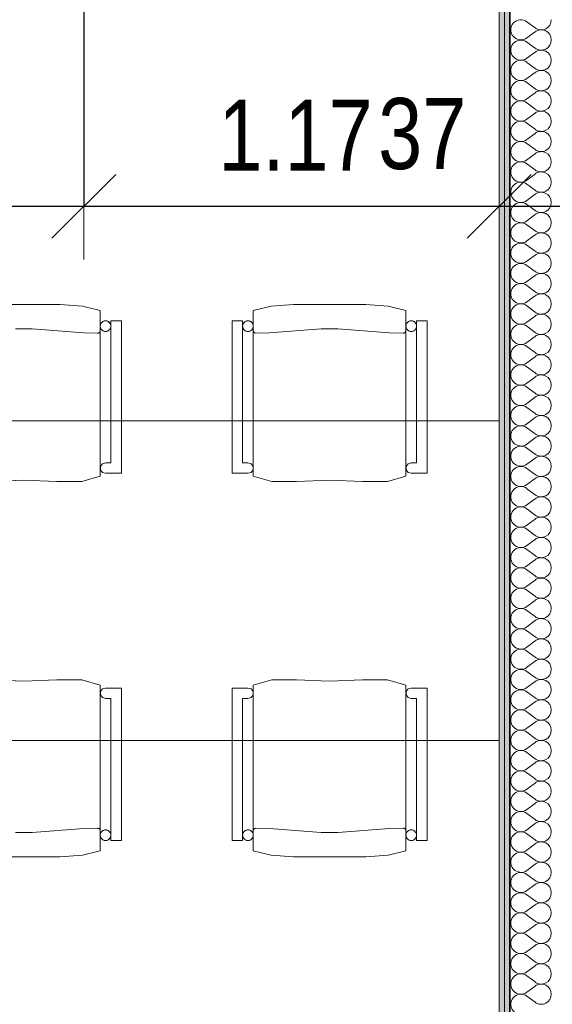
# Model space of a CAD drawing. Header units: centimetres. Extents: x -7.1 to 26.5, y -14.7 to 18.1.
# Tile 77 of 186: x 7.2 to 8.7, y -0.2 to 2.6. Entities that reach past the tile are written whole.
import ezdxf

# ---------------------------------------------------------------- set-up
doc = ezdxf.new("R2010")
doc.units = ezdxf.units.CM
doc.header["$LTSCALE"] = 10
doc.header["$PDMODE"] = 65
doc.linetypes.add('AUSGEZOGEN', pattern=[0])
for name, color, linetype in [('XR$1$015 Murs intérieurs', 7, 'Continuous'), ('XR$1$015 Murs intérieurs – Lignes de séparation des couches', 7, 'Continuous'), ('XR$1$065 Mobilier installé', 7, 'Continuous'), ('XR$1$080 Définition des locaux – Contour', 7, 'Continuous'), ('XR$2$105 Cotations100', 7, 'Continuous'), ('XR$3$015 Murs intérieurs – Hachures des composants', 7, 'Continuous')]:
    doc.layers.add(name, color=color, linetype=linetype)
doc.styles.add('ARIAL', font='arial.ttf')
doc.dimstyles.new('DIMSTYLE_3', dxfattribs={"dimtxt": 0.2, "dimasz": 0.3, "dimexe": 0, "dimexo": 0, "dimgap": 0.1, "dimtad": 2, "dimrnd": 0.005, "dimzin": 4, "dimdsep": 46, "dimtxsty": 'ARIAL', "dimblk1": 'ALL_ML_STRICH', "dimblk2": 'ALL_ML_STRICH', "dimsah": 1, "dimcen": 0, "dimclrd": 7, "dimclre": 7, "dimclrt": 7, "dimadec": 0, "dimazin": 0, "dimtfac": 1, "dimtdec": 0, "dimtix": 1, "dimtmove": 2, "dimatfit": 3, "dimfxl": 0, "dimtzin": 0, "dimlwd": 0, "dimlwe": 18, "dimarcsym": 0})
doc.dimstyles.new('DIMSTYLE_7', dxfattribs={"dimtxt": 0.2, "dimasz": 0.3, "dimexe": 0, "dimexo": 0, "dimgap": 0.1, "dimtad": 2, "dimdec": 1, "dimlfac": 100, "dimrnd": 0.5, "dimzin": 4, "dimdsep": 46, "dimtxsty": 'ARIAL', "dimblk1": 'ALL_ML_STRICH', "dimblk2": 'ALL_ML_STRICH', "dimsah": 1, "dimcen": 0, "dimclrd": 7, "dimclre": 7, "dimclrt": 7, "dimadec": 0, "dimazin": 0, "dimtfac": 1, "dimtdec": 0, "dimtix": 1, "dimtmove": 2, "dimatfit": 3, "dimfxl": 0, "dimtvp": 1.2, "dimtzin": 0, "dimlwd": 0, "dimlwe": 18, "dimarcsym": 0})

# ---------------------------------------------------------------- blocks, each defined once
blk = doc.blocks.new('ALL_ML_STRICH')
at = {"color": 0, "linetype": 'ByBlock', "lineweight": -2}
for p, q in [((0, -0.5), (0, 0.5)), ((-0.3, -0.3), (0.3, 0.3)), ((-1, 0), (0.5, 0))]:
    blk.add_line(p, q, dxfattribs=at)
blk = doc.blocks.new('*D158')
at = {"layer": 'DEFPOINTS', "color": 7, "linetype": 'AUSGEZOGEN', "lineweight": 18, "transparency": 16777216}
for p in [(6.2718, 2.513), (7.3918, 2.4914), (6.2718, 2.0461)]:
    blk.add_point(p, dxfattribs=at)
at = {"layer": 'XR$2$105 Cotations100', "color": 7, "linetype": 'AUSGEZOGEN', "lineweight": -2, "transparency": 16777216}
for p, q in [((6.2718, 2.7835), (6.2718, 2.0461)), ((7.3918, 2.7835), (7.3918, 2.0461)), ((6.2718, 2.0461), (7.3918, 2.0461))]:
    blk.add_line(p, q, dxfattribs=at)
at = {"layer": 'XR$2$105 Cotations100', "color": 7, "linetype": 'AUSGEZOGEN', "lineweight": 18, "transparency": 16777216, "xscale": 0.3, "yscale": 0.3, "zscale": 0.3, "rotation": 180}
blk.add_blockref('ALL_ML_STRICH', (6.2718, 2.0461), dxfattribs=at)
at = {"layer": 'XR$2$105 Cotations100', "color": 7, "linetype": 'AUSGEZOGEN', "lineweight": 18, "transparency": 16777216, "xscale": 0.3, "yscale": 0.3, "zscale": 0.3}
blk.add_blockref('ALL_ML_STRICH', (7.3918, 2.0461), dxfattribs=at)
at = {"layer": 'XR$2$105 Cotations100', "color": 7, "linetype": 'AUSGEZOGEN', "lineweight": 18, "transparency": 16777216, "insert": (6.8441, 2.2461), "char_height": 0.2, "width": 0.64, "attachment_point": 5, "style": 'ARIAL'}
blk.add_mtext('\\W0.80;\\A1;{\\A1;{1.12\\H0.132000;\\S^ ;}}', dxfattribs=at)
blk = doc.blocks.new('*D159')
at = {"layer": 'DEFPOINTS', "color": 7, "linetype": 'AUSGEZOGEN', "lineweight": 18, "transparency": 16777216}
for p in [(7.3918, 2.4914), (8.5618, 2.1111), (7.3918, 2.0461)]:
    blk.add_point(p, dxfattribs=at)
at = {"layer": 'XR$2$105 Cotations100', "color": 7, "linetype": 'AUSGEZOGEN', "lineweight": -2, "transparency": 16777216}
for p, q in [((7.3918, 2.7835), (7.3918, 2.0461)), ((7.3918, 2.0461), (8.5618, 2.0461)), ((8.5618, 2.0461), (8.5618, 2.0461))]:
    blk.add_line(p, q, dxfattribs=at)
at = {"layer": 'XR$2$105 Cotations100', "color": 7, "linetype": 'AUSGEZOGEN', "lineweight": 18, "transparency": 16777216, "xscale": 0.3, "yscale": 0.3, "zscale": 0.3, "rotation": 180}
blk.add_blockref('ALL_ML_STRICH', (7.3918, 2.0461), dxfattribs=at)
at = {"layer": 'XR$2$105 Cotations100', "color": 7, "linetype": 'AUSGEZOGEN', "lineweight": 18, "transparency": 16777216, "xscale": 0.3, "yscale": 0.3, "zscale": 0.3}
blk.add_blockref('ALL_ML_STRICH', (8.5618, 2.0461), dxfattribs=at)
at = {"layer": 'XR$2$105 Cotations100', "color": 7, "linetype": 'AUSGEZOGEN', "lineweight": 18, "transparency": 16777216, "insert": (7.9883, 2.2461), "char_height": 0.2, "width": 0.64, "attachment_point": 5, "style": 'ARIAL'}
blk.add_mtext('\\W0.80;\\A1;{\\A1;{1.17\\H0.132000;\\S^ ;}}', dxfattribs=at)
blk = doc.blocks.new('*D160')
at = {"layer": 'DEFPOINTS', "color": 7, "linetype": 'AUSGEZOGEN', "lineweight": 18, "transparency": 16777216}
for p in [(8.5618, 2.1111), (8.9318, 2.1111), (8.5618, 2.0461)]:
    blk.add_point(p, dxfattribs=at)
at = {"layer": 'XR$2$105 Cotations100', "color": 7, "linetype": 'AUSGEZOGEN', "lineweight": -2, "transparency": 16777216}
for p, q in [((8.5618, 2.0461), (8.5618, 2.0461)), ((8.5618, 2.0461), (8.9318, 2.0461)), ((8.9318, 2.0461), (8.9318, 2.0461))]:
    blk.add_line(p, q, dxfattribs=at)
at = {"layer": 'XR$2$105 Cotations100', "color": 7, "linetype": 'AUSGEZOGEN', "lineweight": 18, "transparency": 16777216, "xscale": 0.3, "yscale": 0.3, "zscale": 0.3, "rotation": 180}
blk.add_blockref('ALL_ML_STRICH', (8.5618, 2.0461), dxfattribs=at)
at = {"layer": 'XR$2$105 Cotations100', "color": 7, "linetype": 'AUSGEZOGEN', "lineweight": 18, "transparency": 16777216, "xscale": 0.3, "yscale": 0.3, "zscale": 0.3}
blk.add_blockref('ALL_ML_STRICH', (8.9318, 2.0461), dxfattribs=at)
at = {"layer": 'XR$2$105 Cotations100', "color": 7, "linetype": 'AUSGEZOGEN', "lineweight": 18, "transparency": 16777216, "insert": (8.3453, 2.2496), "char_height": 0.2, "width": 0.64, "attachment_point": 5, "style": 'ARIAL'}
blk.add_mtext('\\W0.80;\\A1;{\\A1;{37\\H0.132000;\\S^ ;}}', dxfattribs=at)
blk = doc.blocks.new('COMPLEXOBJECT_145')
at = {"layer": 'XR$3$015 Murs intérieurs – Hachures des composants', "color": 8, "linetype": 'AUSGEZOGEN', "lineweight": 13, "transparency": 33554687}
for p, q in [((8.6403, 2.5657), (8.6632, 2.5486)), ((8.6403, 2.52), (8.6632, 2.5371)), ((8.6403, 2.5086), (8.6632, 2.4914)), ((8.6403, 2.4629), (8.6632, 2.48)), ((8.6403, 2.4514), (8.6632, 2.4343)), ((8.6403, 2.4057), (8.6632, 2.4229)), ((8.6403, 2.3943), (8.6632, 2.3771)), ((8.6403, 2.3486), (8.6632, 2.3657)), ((8.6403, 2.3371), (8.6632, 2.32)), ((8.6403, 2.2914), (8.6632, 2.3086)), ((8.6403, 2.28), (8.6632, 2.2629)), ((8.6403, 2.2343), (8.6632, 2.2514)), ((8.6403, 2.2229), (8.6632, 2.2057)), ((8.6403, 2.1771), (8.6632, 2.1943)), ((8.6403, 2.1657), (8.6632, 2.1486)), ((8.6403, 2.12), (8.6632, 2.1371)), ((8.6403, 2.1086), (8.6632, 2.0914)), ((8.6403, 2.0629), (8.6632, 2.08)), ((8.6403, 2.0514), (8.6632, 2.0343)), ((8.6403, 2.0057), (8.6632, 2.0229)), ((8.6403, 1.9943), (8.6632, 1.9771)), ((8.6403, 1.9486), (8.6632, 1.9657)), ((8.6403, 1.9371), (8.6632, 1.92)), ((8.6403, 1.8914), (8.6632, 1.9086)), ((8.6403, 1.88), (8.6632, 1.8629)), ((8.6403, 1.8343), (8.6632, 1.8514)), ((8.6403, 1.8229), (8.6632, 1.8057)), ((8.6403, 1.7771), (8.6632, 1.7943)), ((8.6403, 1.7657), (8.6632, 1.7486)), ((8.6403, 1.72), (8.6632, 1.7371)), ((8.6403, 1.7086), (8.6632, 1.6914)), ((8.6403, 1.6629), (8.6632, 1.68)), ((8.6403, 1.6514), (8.6632, 1.6343)), ((8.6403, 1.6057), (8.6632, 1.6229)), ((8.6403, 1.5943), (8.6632, 1.5771)), ((8.6403, 1.5486), (8.6632, 1.5657)), ((8.6403, 1.5371), (8.6632, 1.52)), ((8.6403, 1.4914), (8.6632, 1.5086)), ((8.6403, 1.48), (8.6632, 1.4629)), ((8.6403, 1.4343), (8.6632, 1.4514)), ((8.6403, 1.4229), (8.6632, 1.4057)), ((8.6403, 1.3771), (8.6632, 1.3943)), ((8.6403, 1.3657), (8.6632, 1.3486)), ((8.6403, 1.32), (8.6632, 1.3371)), ((8.6403, 1.3086), (8.6632, 1.2914)), ((8.6403, 1.2629), (8.6632, 1.28)), ((8.6403, 1.2514), (8.6632, 1.2343)), ((8.6403, 1.2057), (8.6632, 1.2229)), ((8.6403, 1.1943), (8.6632, 1.1771)), ((8.6403, 1.1486), (8.6632, 1.1657)), ((8.6403, 1.1371), (8.6632, 1.12)), ((8.6403, 1.0914), (8.6632, 1.1086)), ((8.6403, 1.08), (8.6632, 1.0629)), ((8.6403, 1.0343), (8.6632, 1.0514)), ((8.6403, 1.0229), (8.6632, 1.0057)), ((8.6403, 0.9771), (8.6632, 0.9943)), ((8.6403, 0.9657), (8.6632, 0.9486)), ((8.6403, 0.92), (8.6632, 0.9371)), ((8.6403, 0.9086), (8.6632, 0.8914)), ((8.6403, 0.8629), (8.6632, 0.88)), ((8.6403, 0.8514), (8.6632, 0.8343)), ((8.6403, 0.8057), (8.6632, 0.8229)), ((8.6403, 0.7943), (8.6632, 0.7771)), ((8.6403, 0.7486), (8.6632, 0.7657)), ((8.6403, 0.7371), (8.6632, 0.72)), ((8.6403, 0.6914), (8.6632, 0.7086)), ((8.6403, 0.68), (8.6632, 0.6629)), ((8.6403, 0.6343), (8.6632, 0.6514)), ((8.6403, 0.6229), (8.6632, 0.6057)), ((8.6403, 0.5771), (8.6632, 0.5943)), ((8.6403, 0.5657), (8.6632, 0.5486)), ((8.6403, 0.52), (8.6632, 0.5371)), ((8.6403, 0.5086), (8.6632, 0.4914)), ((8.6403, 0.4629), (8.6632, 0.48)), ((8.6403, 0.4514), (8.6632, 0.4343)), ((8.6403, 0.4057), (8.6632, 0.4229)), ((8.6403, 0.3943), (8.6632, 0.3771)), ((8.6403, 0.3486), (8.6632, 0.3657)), ((8.6403, 0.3371), (8.6632, 0.32)), ((8.6403, 0.2914), (8.6632, 0.3086)), ((8.6403, 0.28), (8.6632, 0.2629)), ((8.6403, 0.2343), (8.6632, 0.2514)), ((8.6403, 0.2229), (8.6632, 0.2057)), ((8.6403, 0.1771), (8.6632, 0.1943)), ((8.6403, 0.1657), (8.6632, 0.1486)), ((8.6403, 0.12), (8.6632, 0.1371)), ((8.6403, 0.1086), (8.6632, 0.0914)), ((8.6403, 0.0629), (8.6632, 0.08)), ((8.6403, 0.0514), (8.6632, 0.0343)), ((8.6403, 0.0057), (8.6632, 0.0229)), ((8.6403, -0.0057), (8.6632, -0.0229)), ((8.6403, -0.0514), (8.6632, -0.0343)), ((8.6403, -0.0629), (8.6632, -0.08)), ((8.6403, -0.1086), (8.6632, -0.0914)), ((8.6403, -0.12), (8.6632, -0.1371)), ((8.6403, -0.1657), (8.6632, -0.1486)), ((8.6403, -0.1771), (8.6632, -0.1943))]:
    blk.add_line(p, q, dxfattribs=at)
for centre, start, end in [((8.6232, 2.5429), 53.1301, 306.8699), ((8.6803, 2.5714), 233.1301, 0), ((8.6803, 2.5143), 0, 126.8699), ((8.6232, 2.4857), 53.1301, 306.8699), ((8.6803, 2.5143), 233.1301, 0), ((8.6803, 2.4571), 0, 126.8699), ((8.6232, 2.4286), 53.1301, 306.8699), ((8.6803, 2.4571), 233.1301, 0), ((8.6803, 2.4), 0, 126.8699), ((8.6232, 2.3714), 53.1301, 306.8699), ((8.6803, 2.4), 233.1301, 0), ((8.6803, 2.3429), 0, 126.8699), ((8.6232, 2.3143), 53.1301, 306.8699), ((8.6803, 2.3429), 233.1301, 0), ((8.6803, 2.2857), 0, 126.8699), ((8.6232, 2.2571), 53.1301, 306.8699), ((8.6803, 2.2857), 233.1301, 0), ((8.6803, 2.2286), 0, 126.8699), ((8.6232, 2.2), 53.1301, 306.8699), ((8.6803, 2.2286), 233.1301, 0), ((8.6803, 2.1714), 0, 126.8699), ((8.6232, 2.1429), 53.1301, 306.8699), ((8.6803, 2.1714), 233.1301, 0), ((8.6803, 2.1143), 0, 126.8699), ((8.6232, 2.0857), 53.1301, 306.8699), ((8.6803, 2.1143), 233.1301, 0), ((8.6803, 2.0571), 0, 126.8699), ((8.6232, 2.0286), 53.1301, 306.8699), ((8.6803, 2.0571), 233.1301, 0), ((8.6803, 2), 0, 126.8699), ((8.6232, 1.9714), 53.1301, 306.8699), ((8.6803, 2), 233.1301, 0), ((8.6803, 1.9429), 0, 126.8699), ((8.6232, 1.9143), 53.1301, 306.8699), ((8.6803, 1.9429), 233.1301, 0), ((8.6803, 1.8857), 0, 126.8699), ((8.6232, 1.8571), 53.1301, 306.8699), ((8.6803, 1.8857), 233.1301, 0), ((8.6803, 1.8286), 0, 126.8699), ((8.6232, 1.8), 53.1301, 306.8699), ((8.6803, 1.8286), 233.1301, 0), ((8.6803, 1.7714), 0, 126.8699), ((8.6232, 1.7429), 53.1301, 306.8699), ((8.6803, 1.7714), 233.1301, 0), ((8.6803, 1.7143), 0, 126.8699), ((8.6232, 1.6857), 53.1301, 306.8699), ((8.6803, 1.7143), 233.1301, 0), ((8.6803, 1.6571), 0, 126.8699), ((8.6232, 1.6286), 53.1301, 306.8699), ((8.6803, 1.6571), 233.1301, 0), ((8.6803, 1.6), 0, 126.8699), ((8.6232, 1.5714), 53.1301, 306.8699), ((8.6803, 1.6), 233.1301, 0), ((8.6803, 1.5429), 0, 126.8699), ((8.6232, 1.5143), 53.1301, 306.8699), ((8.6803, 1.5429), 233.1301, 0), ((8.6803, 1.4857), 0, 126.8699), ((8.6232, 1.4571), 53.1301, 306.8699), ((8.6803, 1.4857), 233.1301, 0), ((8.6803, 1.4286), 0, 126.8699), ((8.6232, 1.4), 53.1301, 306.8699), ((8.6803, 1.4286), 233.1301, 0), ((8.6803, 1.3714), 0, 126.8699), ((8.6232, 1.3429), 53.1301, 306.8699), ((8.6803, 1.3714), 233.1301, 0), ((8.6803, 1.3143), 0, 126.8699), ((8.6232, 1.2857), 53.1301, 306.8699), ((8.6803, 1.3143), 233.1301, 0), ((8.6803, 1.2571), 0, 126.8699), ((8.6232, 1.2286), 53.1301, 306.8699), ((8.6803, 1.2571), 233.1301, 0), ((8.6803, 1.2), 0, 126.8699), ((8.6232, 1.1714), 53.1301, 306.8699), ((8.6803, 1.2), 233.1301, 0), ((8.6803, 1.1429), 0, 126.8699), ((8.6232, 1.1143), 53.1301, 306.8699), ((8.6803, 1.1429), 233.1301, 0), ((8.6803, 1.0857), 0, 126.8699), ((8.6232, 1.0571), 53.1301, 306.8699), ((8.6803, 1.0857), 233.1301, 0), ((8.6803, 1.0286), 0, 126.8699), ((8.6232, 1), 53.1301, 306.8699), ((8.6803, 1.0286), 233.1301, 0), ((8.6803, 0.9714), 0, 126.8699), ((8.6232, 0.9429), 53.1301, 306.8699), ((8.6803, 0.9714), 233.1301, 0), ((8.6803, 0.9143), 0, 126.8699), ((8.6232, 0.8857), 53.1301, 306.8699), ((8.6803, 0.9143), 233.1301, 0), ((8.6803, 0.8571), 0, 126.8699), ((8.6232, 0.8286), 53.1301, 306.8699), ((8.6803, 0.8571), 233.1301, 0), ((8.6803, 0.8), 0, 126.8699), ((8.6232, 0.7714), 53.1301, 306.8699), ((8.6803, 0.8), 233.1301, 0), ((8.6803, 0.7429), 0, 126.8699), ((8.6232, 0.7143), 53.1301, 306.8699), ((8.6803, 0.7429), 233.1301, 0), ((8.6803, 0.6857), 0, 126.8699), ((8.6232, 0.6571), 53.1301, 306.8699), ((8.6803, 0.6857), 233.1301, 0), ((8.6803, 0.6286), 0, 126.8699), ((8.6232, 0.6), 53.1301, 306.8699), ((8.6803, 0.6286), 233.1301, 0), ((8.6803, 0.5714), 0, 126.8699), ((8.6232, 0.5429), 53.1301, 306.8699), ((8.6803, 0.5714), 233.1301, 0), ((8.6803, 0.5143), 0, 126.8699), ((8.6232, 0.4857), 53.1301, 306.8699), ((8.6803, 0.5143), 233.1301, 0), ((8.6803, 0.4571), 0, 126.8699), ((8.6232, 0.4286), 53.1301, 306.8699), ((8.6803, 0.4571), 233.1301, 0), ((8.6803, 0.4), 0, 126.8699), ((8.6232, 0.3714), 53.1301, 306.8699), ((8.6803, 0.4), 233.1301, 0), ((8.6803, 0.3429), 0, 126.8699), ((8.6232, 0.3143), 53.1301, 306.8699), ((8.6803, 0.3429), 233.1301, 0), ((8.6803, 0.2857), 0, 126.8699), ((8.6232, 0.2571), 53.1301, 306.8699), ((8.6803, 0.2857), 233.1301, 0), ((8.6803, 0.2286), 0, 126.8699), ((8.6232, 0.2), 53.1301, 306.8699), ((8.6803, 0.2286), 233.1301, 0), ((8.6803, 0.1714), 0, 126.8699), ((8.6232, 0.1429), 53.1301, 306.8699), ((8.6803, 0.1714), 233.1301, 0), ((8.6803, 0.1143), 0, 126.8699), ((8.6232, 0.0857), 53.1301, 306.8699), ((8.6803, 0.1143), 233.1301, 0), ((8.6803, 0.0571), 0, 126.8699), ((8.6232, 0.0286), 53.1301, 306.8699), ((8.6803, 0.0571), 233.1301, 0), ((8.6803, 0), 0, 126.8699), ((8.6232, -0.0286), 53.1301, 306.8699), ((8.6803, 0), 233.1301, 0), ((8.6803, -0.0571), 0, 126.8699), ((8.6232, -0.0857), 53.1301, 306.8699), ((8.6803, -0.0571), 233.1301, 0), ((8.6803, -0.1143), 0, 126.8699), ((8.6232, -0.1429), 53.1301, 306.8699), ((8.6803, -0.1143), 233.1301, 0), ((8.6803, -0.1714), 0, 126.8699), ((8.6232, -0.2), 53.1301, 306.8699), ((8.6803, -0.1714), 233.1301, 0)]:
    blk.add_arc(centre, 0.0286, start, end, dxfattribs=at)

msp = doc.modelspace()

# ---------------------------------------------------------------- hatches: boundary and pattern name
at = {"layer": 'XR$3$015 Murs intérieurs – Hachures des composants', "linetype": 'AUSGEZOGEN', "lineweight": 13, "true_color": 0x202020, "transparency": 33554687}
for points in [[(8.5618, 6.2235), (8.5618, -3.6465), (8.5768, -3.6465), (8.5768, 6.2235)], [(8.5768, 6.2085), (8.5768, -3.6465), (8.5918, -3.6465), (8.5918, 6.2085)]]:
    msp.add_hatch(color=250, dxfattribs=at).paths.add_polyline_path(points)

# ---------------------------------------------------------------- linework, layer by layer
at = {"layer": 'XR$1$015 Murs intérieurs', "color": 7, "linetype": 'AUSGEZOGEN', "lineweight": 18, "transparency": 33554687}
msp.add_line((8.5618, 6.2385), (8.5618, -3.6465), dxfattribs=at)
at = {"layer": 'XR$1$015 Murs intérieurs – Lignes de séparation des couches', "color": 7, "linetype": 'AUSGEZOGEN', "lineweight": 18, "transparency": 33554687}
msp.add_line((8.5768, 6.2085), (8.5768, -3.6465), dxfattribs=at)
at = {"layer": 'XR$1$015 Murs intérieurs – Lignes de séparation des couches', "color": 7, "linetype": 'AUSGEZOGEN', "lineweight": 35, "transparency": 33554687}
msp.add_line((8.5918, 6.0885), (8.5918, -3.6465), dxfattribs=at)
at = {"layer": 'XR$1$065 Mobilier installé', "color": 8, "linetype": 'AUSGEZOGEN', "lineweight": 13, "transparency": 33554687}
for p, q in [((7.2232, 1.7702), (7.1211, 1.7702)), ((7.3252, 1.7702), (7.2232, 1.7702)), ((7.3879, 1.7652), (7.3252, 1.7702)), ((7.4382, 1.7525), (7.3879, 1.7652)), ((7.4382, 1.2867), (7.4382, 1.7525)), ((7.8694, 1.7525), (7.9196, 1.7652)), ((7.8694, 1.2867), (7.8694, 1.7525)), ((7.9196, 1.7652), (7.9823, 1.7702)), ((7.9823, 1.7702), (8.0844, 1.7702)), ((8.0844, 1.7702), (8.1864, 1.7702)), ((8.1864, 1.7702), (8.2491, 1.7652)), ((8.2491, 1.7652), (8.2994, 1.7525)), ((8.2994, 1.7525), (8.2994, 1.2867)), ((7.4982, 1.7239), (7.4682, 1.7239)), ((7.4682, 1.7239), (7.4682, 1.3241)), ((7.4982, 1.2946), (7.4982, 1.7239)), ((7.8094, 1.2946), (7.8094, 1.7239)), ((7.8094, 1.7239), (7.8394, 1.7239)), ((7.8394, 1.7239), (7.8394, 1.3241)), ((8.3293, 1.3241), (8.3293, 1.7239)), ((8.3293, 1.7239), (8.3594, 1.7239)), ((8.3594, 1.7239), (8.3594, 1.2946)), ((7.2467, 1.701), (7.1997, 1.701)), ((7.3922, 1.69), (7.2467, 1.701)), ((7.4358, 1.6913), (7.4348, 1.6904)), ((7.4367, 1.6924), (7.4358, 1.6913)), ((7.4374, 1.6936), (7.4367, 1.6924)), ((7.8701, 1.6936), (7.8708, 1.6924)), ((7.8708, 1.6924), (7.8717, 1.6913)), ((7.8717, 1.6913), (7.8727, 1.6904)), ((7.9154, 1.69), (8.0609, 1.701)), ((8.0609, 1.701), (8.1079, 1.701)), ((8.1079, 1.701), (8.2534, 1.69)), ((8.296, 1.6904), (8.297, 1.6913)), ((8.297, 1.6913), (8.2979, 1.6924)), ((8.2979, 1.6924), (8.2986, 1.6936)), ((8.2986, 1.6936), (8.2991, 1.6949)), ((8.2991, 1.6949), (8.2994, 1.6963)), ((7.4302, 1.689), (7.3922, 1.69)), ((7.4309, 1.689), (7.4302, 1.689)), ((7.4322, 1.6892), (7.4309, 1.689)), ((7.4336, 1.6897), (7.4322, 1.6892)), ((7.4348, 1.6904), (7.4336, 1.6897)), ((7.8727, 1.6904), (7.874, 1.6897)), ((7.874, 1.6897), (7.8753, 1.6892)), ((7.8753, 1.6892), (7.8767, 1.689)), ((7.8767, 1.689), (7.8774, 1.689)), ((7.8774, 1.689), (7.9154, 1.69)), ((8.2534, 1.69), (8.2914, 1.689)), ((8.2914, 1.689), (8.2921, 1.689)), ((8.2921, 1.689), (8.2934, 1.6892)), ((8.2934, 1.6892), (8.2947, 1.6897)), ((8.2947, 1.6897), (8.296, 1.6904)), ((6.7618, 1.4425), (8.5618, 1.4425)), ((8.5618, 1.4425), (8.5618, 0.5425)), ((7.4443, 1.3212), (7.4389, 1.3137)), ((7.4389, 1.3137), (7.4389, 1.3045)), ((7.4389, 1.3045), (7.4443, 1.297)), ((7.4532, 1.3241), (7.4443, 1.3212)), ((7.4682, 1.3241), (7.4532, 1.3241)), ((7.8394, 1.3241), (7.8544, 1.3241)), ((7.8544, 1.3241), (7.8632, 1.3212)), ((7.8632, 1.3212), (7.8686, 1.3137)), ((7.8686, 1.3045), (7.8632, 1.297)), ((7.8686, 1.3137), (7.8686, 1.3045)), ((8.3001, 1.3137), (8.3055, 1.3212)), ((8.3001, 1.3045), (8.3001, 1.3137)), ((8.3055, 1.297), (8.3001, 1.3045)), ((8.3055, 1.3212), (8.3144, 1.3241)), ((8.3144, 1.3241), (8.3293, 1.3241)), ((7.1302, 1.2712), (7.2232, 1.2754)), ((7.2232, 1.2754), (7.3161, 1.2712)), ((7.3862, 1.2715), (7.4382, 1.2867)), ((7.4443, 1.297), (7.4532, 1.2946)), ((7.4532, 1.2946), (7.4982, 1.2946)), ((7.8544, 1.2946), (7.8094, 1.2946)), ((7.8632, 1.297), (7.8544, 1.2946)), ((7.9213, 1.2715), (7.8694, 1.2867)), ((8.0844, 1.2754), (7.9914, 1.2712)), ((8.1773, 1.2712), (8.0844, 1.2754)), ((8.2994, 1.2867), (8.2474, 1.2715)), ((8.3144, 1.2946), (8.3055, 1.297)), ((8.3594, 1.2946), (8.3144, 1.2946)), ((7.3161, 1.2712), (7.3862, 1.2715)), ((7.9914, 1.2712), (7.9213, 1.2715)), ((8.2474, 1.2715), (8.1773, 1.2712)), ((7.1302, 0.7137), (7.2232, 0.7095)), ((7.2232, 0.7095), (7.3161, 0.7137)), ((7.3161, 0.7137), (7.3862, 0.7135)), ((7.3862, 0.7135), (7.4382, 0.6982)), ((7.4382, 0.6982), (7.4382, 0.2324)), ((7.9213, 0.7135), (7.8694, 0.6982)), ((7.8694, 0.6982), (7.8694, 0.2324)), ((7.9914, 0.7137), (7.9213, 0.7135)), ((8.0844, 0.7095), (7.9914, 0.7137)), ((8.1773, 0.7137), (8.0844, 0.7095)), ((8.2474, 0.7135), (8.1773, 0.7137)), ((8.2994, 0.6982), (8.2474, 0.7135)), ((8.2994, 0.2324), (8.2994, 0.6982)), ((7.4389, 0.6804), (7.4443, 0.6879)), ((7.4389, 0.6712), (7.4389, 0.6804)), ((7.4443, 0.6637), (7.4389, 0.6712)), ((7.4443, 0.6879), (7.4532, 0.6903)), ((7.4532, 0.6903), (7.4982, 0.6903)), ((7.4982, 0.6903), (7.4982, 0.261)), ((7.8544, 0.6903), (7.8094, 0.6903)), ((7.8094, 0.6903), (7.8094, 0.261)), ((7.8632, 0.6879), (7.8544, 0.6903)), ((7.8686, 0.6804), (7.8632, 0.6879)), ((7.8632, 0.6637), (7.8686, 0.6712)), ((7.8686, 0.6712), (7.8686, 0.6804)), ((8.3055, 0.6879), (8.3001, 0.6804)), ((8.3001, 0.6804), (8.3001, 0.6712)), ((8.3001, 0.6712), (8.3055, 0.6637)), ((8.3144, 0.6903), (8.3055, 0.6879)), ((8.3594, 0.6903), (8.3144, 0.6903)), ((8.3594, 0.261), (8.3594, 0.6903)), ((7.4532, 0.6608), (7.4443, 0.6637)), ((7.4682, 0.6608), (7.4532, 0.6608)), ((7.4682, 0.261), (7.4682, 0.6608)), ((7.8394, 0.6608), (7.8544, 0.6608)), ((7.8394, 0.261), (7.8394, 0.6608)), ((7.8544, 0.6608), (7.8632, 0.6637)), ((8.3055, 0.6637), (8.3144, 0.6608)), ((8.3144, 0.6608), (8.3293, 0.6608)), ((8.3293, 0.6608), (8.3293, 0.261)), ((8.5618, 0.5425), (6.7618, 0.5425)), ((7.2467, 0.2839), (7.1997, 0.2839)), ((7.3922, 0.2949), (7.2467, 0.2839)), ((7.4302, 0.2959), (7.3922, 0.2949)), ((7.4309, 0.2959), (7.4302, 0.2959)), ((7.4322, 0.2957), (7.4309, 0.2959)), ((7.4336, 0.2952), (7.4322, 0.2957)), ((7.4348, 0.2945), (7.4336, 0.2952)), ((7.4358, 0.2936), (7.4348, 0.2945)), ((7.4367, 0.2925), (7.4358, 0.2936)), ((7.4374, 0.2913), (7.4367, 0.2925)), ((7.8701, 0.2913), (7.8708, 0.2925)), ((7.8708, 0.2925), (7.8717, 0.2936)), ((7.8717, 0.2936), (7.8727, 0.2945)), ((7.8727, 0.2945), (7.874, 0.2952)), ((7.874, 0.2952), (7.8753, 0.2957)), ((7.8753, 0.2957), (7.8767, 0.2959)), ((7.8767, 0.2959), (7.8774, 0.2959)), ((7.8774, 0.2959), (7.9154, 0.2949)), ((7.9154, 0.2949), (8.0609, 0.2839)), ((8.0609, 0.2839), (8.1079, 0.2839)), ((8.1079, 0.2839), (8.2534, 0.2949)), ((8.2534, 0.2949), (8.2914, 0.2959)), ((8.2914, 0.2959), (8.2921, 0.2959)), ((8.2921, 0.2959), (8.2934, 0.2957)), ((8.2934, 0.2957), (8.2947, 0.2952)), ((8.2947, 0.2952), (8.296, 0.2945)), ((8.296, 0.2945), (8.297, 0.2936)), ((8.297, 0.2936), (8.2979, 0.2925)), ((8.2979, 0.2925), (8.2986, 0.2913)), ((8.2986, 0.2913), (8.2991, 0.29)), ((8.2991, 0.29), (8.2994, 0.2886)), ((7.4982, 0.261), (7.4682, 0.261)), ((7.8094, 0.261), (7.8394, 0.261)), ((8.3293, 0.261), (8.3594, 0.261)), ((7.4382, 0.2324), (7.3879, 0.2198)), ((7.8694, 0.2324), (7.9196, 0.2198)), ((8.2491, 0.2198), (8.2994, 0.2324)), ((7.2232, 0.2147), (7.1211, 0.2147)), ((7.3252, 0.2147), (7.2232, 0.2147)), ((7.3879, 0.2198), (7.3252, 0.2147)), ((7.9196, 0.2198), (7.9823, 0.2147)), ((7.9823, 0.2147), (8.0844, 0.2147)), ((8.0844, 0.2147), (8.1864, 0.2147)), ((8.1864, 0.2147), (8.2491, 0.2198))]:
    msp.add_line(p, q, dxfattribs=at)
for points in [[(7.0082, 1.2867), (7.0601, 1.2715), (7.1302, 1.2712), (7.2232, 1.2754), (7.3161, 1.2712), (7.3862, 1.2715), (7.4382, 1.2867), (7.4382, 1.7525), (7.3879, 1.7652), (7.3252, 1.7702), (7.2232, 1.7702), (7.1211, 1.7702), (7.0584, 1.7652), (7.0082, 1.7525), (7.0082, 1.2867)], [(8.2994, 1.2867), (8.2474, 1.2715), (8.1773, 1.2712), (8.0844, 1.2754), (7.9914, 1.2712), (7.9213, 1.2715), (7.8694, 1.2867), (7.8694, 1.7525), (7.9196, 1.7652), (7.9823, 1.7702), (8.0844, 1.7702), (8.1864, 1.7702), (8.2491, 1.7652), (8.2994, 1.7525), (8.2994, 1.2867)], [(7.4532, 1.7239), (7.4506, 1.7237), (7.448, 1.723), (7.4457, 1.7219), (7.4435, 1.7204), (7.4417, 1.7186), (7.4402, 1.7165), (7.4391, 1.7141), (7.4384, 1.7116), (7.4382, 1.709), (7.4384, 1.7064), (7.4391, 1.7038), (7.4402, 1.7015), (7.4417, 1.6993), (7.4435, 1.6975), (7.4457, 1.696), (7.448, 1.6949), (7.4506, 1.6942), (7.4532, 1.694), (7.4558, 1.6942), (7.4583, 1.6949), (7.4607, 1.696), (7.4628, 1.6975), (7.4646, 1.6993), (7.4661, 1.7015), (7.4673, 1.7038), (7.4679, 1.7064), (7.4682, 1.709), (7.4679, 1.7116), (7.4673, 1.7141), (7.4661, 1.7165), (7.4646, 1.7186), (7.4628, 1.7204), (7.4607, 1.7219), (7.4583, 1.723), (7.4558, 1.7237), (7.4532, 1.7239)], [(7.4682, 1.3241), (7.4532, 1.3241), (7.4443, 1.3212), (7.4389, 1.3137), (7.4389, 1.3045), (7.4443, 1.297), (7.4532, 1.2946), (7.4982, 1.2946), (7.4982, 1.7239), (7.4682, 1.7239), (7.4682, 1.3241)], [(7.8394, 1.3241), (7.8544, 1.3241), (7.8632, 1.3212), (7.8686, 1.3137), (7.8686, 1.3045), (7.8632, 1.297), (7.8544, 1.2946), (7.8094, 1.2946), (7.8094, 1.7239), (7.8394, 1.7239), (7.8394, 1.3241)], [(7.8544, 1.7239), (7.857, 1.7237), (7.8595, 1.723), (7.8619, 1.7219), (7.864, 1.7204), (7.8658, 1.7186), (7.8673, 1.7165), (7.8684, 1.7141), (7.8691, 1.7116), (7.8694, 1.709), (7.8691, 1.7064), (7.8684, 1.7038), (7.8673, 1.7015), (7.8658, 1.6993), (7.864, 1.6975), (7.8619, 1.696), (7.8595, 1.6949), (7.857, 1.6942), (7.8544, 1.694), (7.8517, 1.6942), (7.8492, 1.6949), (7.8469, 1.696), (7.8447, 1.6975), (7.8429, 1.6993), (7.8414, 1.7015), (7.8403, 1.7038), (7.8396, 1.7064), (7.8394, 1.709), (7.8396, 1.7116), (7.8403, 1.7141), (7.8414, 1.7165), (7.8429, 1.7186), (7.8447, 1.7204), (7.8469, 1.7219), (7.8492, 1.723), (7.8517, 1.7237), (7.8544, 1.7239)], [(8.3144, 1.7239), (8.317, 1.7237), (8.3195, 1.723), (8.3219, 1.7219), (8.324, 1.7204), (8.3258, 1.7186), (8.3273, 1.7165), (8.3284, 1.7141), (8.3291, 1.7116), (8.3294, 1.709), (8.3291, 1.7064), (8.3284, 1.7038), (8.3273, 1.7015), (8.3258, 1.6993), (8.324, 1.6975), (8.3219, 1.696), (8.3195, 1.6949), (8.317, 1.6942), (8.3144, 1.694), (8.3117, 1.6942), (8.3092, 1.6949), (8.3069, 1.696), (8.3047, 1.6975), (8.3029, 1.6993), (8.3014, 1.7015), (8.3003, 1.7038), (8.2996, 1.7064), (8.2994, 1.709), (8.2996, 1.7116), (8.3003, 1.7141), (8.3014, 1.7165), (8.3029, 1.7186), (8.3047, 1.7204), (8.3069, 1.7219), (8.3092, 1.723), (8.3117, 1.7237), (8.3144, 1.7239)], [(8.3594, 1.2946), (8.3144, 1.2946), (8.3055, 1.297), (8.3001, 1.3045), (8.3001, 1.3137), (8.3055, 1.3212), (8.3144, 1.3241), (8.3293, 1.3241), (8.3293, 1.7239), (8.3594, 1.7239), (8.3594, 1.2946)], [(7.0082, 0.6982), (7.0601, 0.7135), (7.1302, 0.7137), (7.2232, 0.7095), (7.3161, 0.7137), (7.3862, 0.7135), (7.4382, 0.6982), (7.4382, 0.2324), (7.3879, 0.2198), (7.3252, 0.2147), (7.2232, 0.2147), (7.1211, 0.2147), (7.0584, 0.2198), (7.0082, 0.2324), (7.0082, 0.6982)], [(8.2994, 0.6982), (8.2474, 0.7135), (8.1773, 0.7137), (8.0844, 0.7095), (7.9914, 0.7137), (7.9213, 0.7135), (7.8694, 0.6982), (7.8694, 0.2324), (7.9196, 0.2198), (7.9823, 0.2147), (8.0844, 0.2147), (8.1864, 0.2147), (8.2491, 0.2198), (8.2994, 0.2324), (8.2994, 0.6982)], [(7.4682, 0.6608), (7.4532, 0.6608), (7.4443, 0.6637), (7.4389, 0.6712), (7.4389, 0.6804), (7.4443, 0.6879), (7.4532, 0.6903), (7.4982, 0.6903), (7.4982, 0.261), (7.4682, 0.261), (7.4682, 0.6608)], [(7.8394, 0.6608), (7.8544, 0.6608), (7.8632, 0.6637), (7.8686, 0.6712), (7.8686, 0.6804), (7.8632, 0.6879), (7.8544, 0.6903), (7.8094, 0.6903), (7.8094, 0.261), (7.8394, 0.261), (7.8394, 0.6608)], [(8.3594, 0.6903), (8.3144, 0.6903), (8.3055, 0.6879), (8.3001, 0.6804), (8.3001, 0.6712), (8.3055, 0.6637), (8.3144, 0.6608), (8.3293, 0.6608), (8.3293, 0.261), (8.3594, 0.261), (8.3594, 0.6903)], [(7.4532, 0.261), (7.4506, 0.2612), (7.448, 0.2619), (7.4457, 0.263), (7.4435, 0.2645), (7.4417, 0.2663), (7.4402, 0.2685), (7.4391, 0.2708), (7.4384, 0.2733), (7.4382, 0.276), (7.4384, 0.2786), (7.4391, 0.2811), (7.4402, 0.2834), (7.4417, 0.2856), (7.4435, 0.2874), (7.4457, 0.2889), (7.448, 0.29), (7.4506, 0.2907), (7.4532, 0.2909), (7.4558, 0.2907), (7.4583, 0.29), (7.4607, 0.2889), (7.4628, 0.2874), (7.4646, 0.2856), (7.4661, 0.2834), (7.4673, 0.2811), (7.4679, 0.2786), (7.4682, 0.276), (7.4679, 0.2733), (7.4673, 0.2708), (7.4661, 0.2685), (7.4646, 0.2663), (7.4628, 0.2645), (7.4607, 0.263), (7.4583, 0.2619), (7.4558, 0.2612), (7.4532, 0.261)], [(7.8544, 0.261), (7.857, 0.2612), (7.8595, 0.2619), (7.8619, 0.263), (7.864, 0.2645), (7.8658, 0.2663), (7.8673, 0.2685), (7.8684, 0.2708), (7.8691, 0.2733), (7.8694, 0.276), (7.8691, 0.2786), (7.8684, 0.2811), (7.8673, 0.2834), (7.8658, 0.2856), (7.864, 0.2874), (7.8619, 0.2889), (7.8595, 0.29), (7.857, 0.2907), (7.8544, 0.2909), (7.8517, 0.2907), (7.8492, 0.29), (7.8469, 0.2889), (7.8447, 0.2874), (7.8429, 0.2856), (7.8414, 0.2834), (7.8403, 0.2811), (7.8396, 0.2786), (7.8394, 0.276), (7.8396, 0.2733), (7.8403, 0.2708), (7.8414, 0.2685), (7.8429, 0.2663), (7.8447, 0.2645), (7.8469, 0.263), (7.8492, 0.2619), (7.8517, 0.2612), (7.8544, 0.261)], [(8.3144, 0.261), (8.317, 0.2612), (8.3195, 0.2619), (8.3219, 0.263), (8.324, 0.2645), (8.3258, 0.2663), (8.3273, 0.2685), (8.3284, 0.2708), (8.3291, 0.2733), (8.3294, 0.276), (8.3291, 0.2786), (8.3284, 0.2811), (8.3273, 0.2834), (8.3258, 0.2856), (8.324, 0.2874), (8.3219, 0.2889), (8.3195, 0.29), (8.317, 0.2907), (8.3144, 0.2909), (8.3117, 0.2907), (8.3092, 0.29), (8.3069, 0.2889), (8.3047, 0.2874), (8.3029, 0.2856), (8.3014, 0.2834), (8.3003, 0.2811), (8.2996, 0.2786), (8.2994, 0.276), (8.2996, 0.2733), (8.3003, 0.2708), (8.3014, 0.2685), (8.3029, 0.2663), (8.3047, 0.2645), (8.3069, 0.263), (8.3092, 0.2619), (8.3117, 0.2612), (8.3144, 0.261)]]:
    msp.add_lwpolyline(points, close=True, dxfattribs=at)
for points in [[(7.4532, 1.7239), (7.4511, 1.7238), (7.4491, 1.7234), (7.4472, 1.7227), (7.4454, 1.7218), (7.4437, 1.7206), (7.4422, 1.7192), (7.4409, 1.7176), (7.4398, 1.7159), (7.439, 1.714), (7.4385, 1.712), (7.4382, 1.71), (7.4382, 1.7079), (7.4385, 1.7059), (7.439, 1.7039), (7.4398, 1.7021), (7.4409, 1.7003), (7.4422, 1.6987), (7.4437, 1.6973), (7.4454, 1.6961), (7.4472, 1.6952), (7.4491, 1.6945), (7.4511, 1.6941), (7.4532, 1.694)], [(7.4532, 1.694), (7.4552, 1.6941), (7.4572, 1.6945), (7.4591, 1.6952), (7.461, 1.6961), (7.4626, 1.6973), (7.4641, 1.6987), (7.4654, 1.7003), (7.4665, 1.7021), (7.4673, 1.7039), (7.4678, 1.7059), (7.4681, 1.7079), (7.4681, 1.71), (7.4678, 1.712), (7.4673, 1.714), (7.4665, 1.7159), (7.4654, 1.7176), (7.4641, 1.7192), (7.4626, 1.7206), (7.461, 1.7218), (7.4591, 1.7227), (7.4572, 1.7234), (7.4552, 1.7238), (7.4532, 1.7239)], [(7.8544, 1.7239), (7.8523, 1.7238), (7.8503, 1.7234), (7.8484, 1.7227), (7.8466, 1.7218), (7.8449, 1.7206), (7.8434, 1.7192), (7.8421, 1.7176), (7.841, 1.7159), (7.8402, 1.714), (7.8397, 1.712), (7.8394, 1.71), (7.8394, 1.7079), (7.8397, 1.7059), (7.8402, 1.7039), (7.841, 1.7021), (7.8421, 1.7003), (7.8434, 1.6987), (7.8449, 1.6973), (7.8466, 1.6961), (7.8484, 1.6952), (7.8503, 1.6945), (7.8523, 1.6941), (7.8544, 1.694)], [(7.8544, 1.694), (7.8564, 1.6941), (7.8584, 1.6945), (7.8603, 1.6952), (7.8621, 1.6961), (7.8638, 1.6973), (7.8653, 1.6987), (7.8666, 1.7003), (7.8677, 1.7021), (7.8685, 1.7039), (7.869, 1.7059), (7.8693, 1.7079), (7.8693, 1.71), (7.869, 1.712), (7.8685, 1.714), (7.8677, 1.7159), (7.8666, 1.7176), (7.8653, 1.7192), (7.8638, 1.7206), (7.8621, 1.7218), (7.8603, 1.7227), (7.8584, 1.7234), (7.8564, 1.7238), (7.8544, 1.7239)], [(8.3144, 1.7239), (8.3123, 1.7238), (8.3103, 1.7234), (8.3084, 1.7227), (8.3066, 1.7218), (8.3049, 1.7206), (8.3034, 1.7192), (8.3021, 1.7176), (8.301, 1.7159), (8.3002, 1.714), (8.2997, 1.712), (8.2994, 1.71), (8.2994, 1.7079), (8.2997, 1.7059), (8.3002, 1.7039), (8.301, 1.7021), (8.3021, 1.7003), (8.3034, 1.6987), (8.3049, 1.6973), (8.3066, 1.6961), (8.3084, 1.6952), (8.3103, 1.6945), (8.3123, 1.6941), (8.3144, 1.694)], [(8.3144, 1.694), (8.3164, 1.6941), (8.3184, 1.6945), (8.3203, 1.6952), (8.3221, 1.6961), (8.3238, 1.6973), (8.3253, 1.6987), (8.3266, 1.7003), (8.3277, 1.7021), (8.3285, 1.7039), (8.329, 1.7059), (8.3293, 1.7079), (8.3293, 1.71), (8.329, 1.712), (8.3285, 1.714), (8.3277, 1.7159), (8.3266, 1.7176), (8.3253, 1.7192), (8.3238, 1.7206), (8.3221, 1.7218), (8.3203, 1.7227), (8.3184, 1.7234), (8.3164, 1.7238), (8.3144, 1.7239)], [(7.4532, 0.2909), (7.4511, 0.2908), (7.4491, 0.2904), (7.4472, 0.2897), (7.4454, 0.2888), (7.4437, 0.2876), (7.4422, 0.2862), (7.4409, 0.2846), (7.4398, 0.2828), (7.439, 0.281), (7.4385, 0.279), (7.4382, 0.277), (7.4382, 0.2749), (7.4385, 0.2729), (7.439, 0.2709), (7.4398, 0.2691), (7.4409, 0.2673), (7.4422, 0.2657), (7.4437, 0.2643), (7.4454, 0.2631), (7.4472, 0.2622), (7.4491, 0.2615), (7.4511, 0.2611), (7.4532, 0.261)], [(7.4532, 0.261), (7.4552, 0.2611), (7.4572, 0.2615), (7.4591, 0.2622), (7.461, 0.2631), (7.4626, 0.2643), (7.4641, 0.2657), (7.4654, 0.2673), (7.4665, 0.2691), (7.4673, 0.2709), (7.4678, 0.2729), (7.4681, 0.2749), (7.4681, 0.277), (7.4678, 0.279), (7.4673, 0.281), (7.4665, 0.2828), (7.4654, 0.2846), (7.4641, 0.2862), (7.4626, 0.2876), (7.461, 0.2888), (7.4591, 0.2897), (7.4572, 0.2904), (7.4552, 0.2908), (7.4532, 0.2909)], [(7.8544, 0.2909), (7.8523, 0.2908), (7.8503, 0.2904), (7.8484, 0.2897), (7.8466, 0.2888), (7.8449, 0.2876), (7.8434, 0.2862), (7.8421, 0.2846), (7.841, 0.2828), (7.8402, 0.281), (7.8397, 0.279), (7.8394, 0.277), (7.8394, 0.2749), (7.8397, 0.2729), (7.8402, 0.2709), (7.841, 0.2691), (7.8421, 0.2673), (7.8434, 0.2657), (7.8449, 0.2643), (7.8466, 0.2631), (7.8484, 0.2622), (7.8503, 0.2615), (7.8523, 0.2611), (7.8544, 0.261)], [(7.8544, 0.261), (7.8564, 0.2611), (7.8584, 0.2615), (7.8603, 0.2622), (7.8621, 0.2631), (7.8638, 0.2643), (7.8653, 0.2657), (7.8666, 0.2673), (7.8677, 0.2691), (7.8685, 0.2709), (7.869, 0.2729), (7.8693, 0.2749), (7.8693, 0.277), (7.869, 0.279), (7.8685, 0.281), (7.8677, 0.2828), (7.8666, 0.2846), (7.8653, 0.2862), (7.8638, 0.2876), (7.8621, 0.2888), (7.8603, 0.2897), (7.8584, 0.2904), (7.8564, 0.2908), (7.8544, 0.2909)], [(8.3144, 0.2909), (8.3123, 0.2908), (8.3103, 0.2904), (8.3084, 0.2897), (8.3066, 0.2888), (8.3049, 0.2876), (8.3034, 0.2862), (8.3021, 0.2846), (8.301, 0.2828), (8.3002, 0.281), (8.2997, 0.279), (8.2994, 0.277), (8.2994, 0.2749), (8.2997, 0.2729), (8.3002, 0.2709), (8.301, 0.2691), (8.3021, 0.2673), (8.3034, 0.2657), (8.3049, 0.2643), (8.3066, 0.2631), (8.3084, 0.2622), (8.3103, 0.2615), (8.3123, 0.2611), (8.3144, 0.261)], [(8.3144, 0.261), (8.3164, 0.2611), (8.3184, 0.2615), (8.3203, 0.2622), (8.3221, 0.2631), (8.3238, 0.2643), (8.3253, 0.2657), (8.3266, 0.2673), (8.3277, 0.2691), (8.3285, 0.2709), (8.329, 0.2729), (8.3293, 0.2749), (8.3293, 0.277), (8.329, 0.279), (8.3285, 0.281), (8.3277, 0.2828), (8.3266, 0.2846), (8.3253, 0.2862), (8.3238, 0.2876), (8.3221, 0.2888), (8.3203, 0.2897), (8.3184, 0.2904), (8.3164, 0.2908), (8.3144, 0.2909)]]:
    msp.add_lwpolyline(points, dxfattribs=at)
at = {"layer": 'XR$1$080 Définition des locaux – Contour', "color": 8, "linetype": 'AUSGEZOGEN', "lineweight": 13, "transparency": 33554687}
msp.add_lwpolyline([(8.5618, -3.6456), (8.5618, 3.5835), (7.4318, 3.5835), (6.2318, 3.5835), (2.2818, 3.5835), (2.2818, -3.6456), (8.5618, -3.6456)], close=True, dxfattribs=at)

# ---------------------------------------------------------------- block references
at = {"layer": 'XR$3$015 Murs intérieurs – Hachures des composants', "color": 8, "linetype": 'AUSGEZOGEN', "lineweight": 13, "transparency": 33554687}
msp.add_blockref('COMPLEXOBJECT_145', (0, 0), dxfattribs=at)

# ---------------------------------------------------------------- dimensions: what is measured, and where the dimension line sits
at = {"layer": 'XR$2$105 Cotations100', "color": 7, "linetype": 'AUSGEZOGEN', "lineweight": 18, "transparency": 33554687}
for base, p1, p2, dimstyle, picture, middle in [((7.3918, 2.0461), (6.2718, 2.7835), (7.3918, 2.7835), 'DIMSTYLE_3', '*D158', (6.8441, 2.2461)), ((8.5618, 2.0461), (7.3918, 2.7835), (8.5618, 2.0461), 'DIMSTYLE_3', '*D159', (7.9883, 2.2461)), ((8.9318, 2.0461), (8.5618, 2.0461), (8.9318, 2.0461), 'DIMSTYLE_7', '*D160', (8.3453, 2.2496))]:
    dim = msp.add_linear_dim(base=base, p1=p1, p2=p2, dimstyle=dimstyle, override={"dimpost": '<>', "dimclrd": 7, "dimclre": 7, "dimclrt": 7, "dimlwd": 0, "dimlwe": 18}, dxfattribs=at)
    dim.commit()
    dim.dimension.update_dxf_attribs({"geometry": picture, "text_midpoint": middle, "dimtype": 160})

doc.saveas('drawing.dxf')
